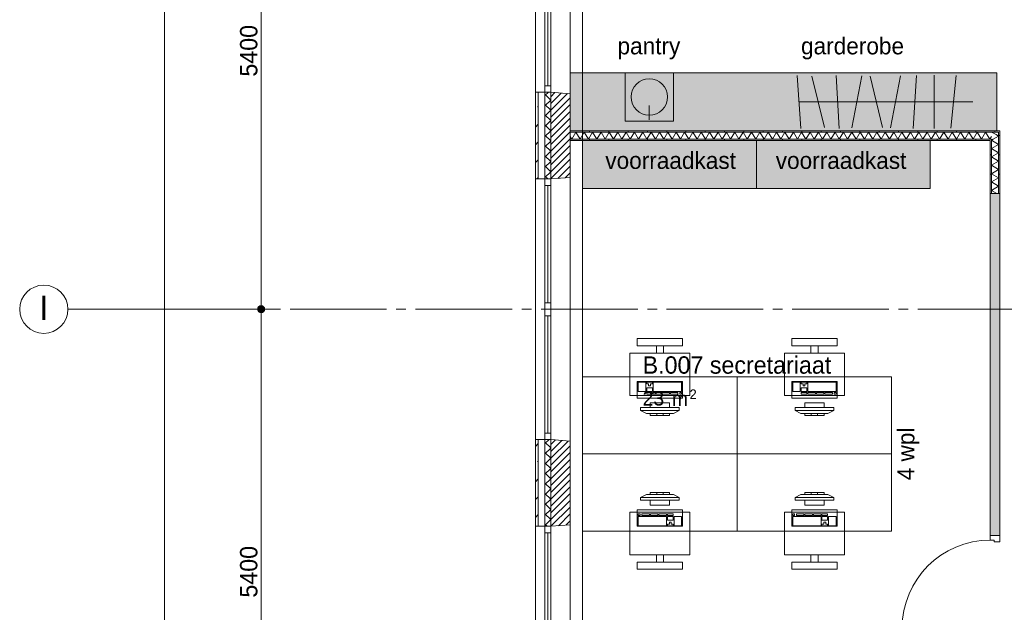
# Paper-space layout '19061B VOn 012b Plattegrond tweede verdieping' of a CAD drawing. Header units: millimetres. Extents: x 10 to 1052, y 0 to 594.
# Tile 10 of 50: x 108 to 210, y 373 to 435. Entities that reach past the tile are written whole.
import ezdxf
from ezdxf.xclip import XClip

# ---------------------------------------------------------------- set-up
doc = ezdxf.new("R2010")
doc.units = ezdxf.units.MM
doc.header["$MEASUREMENT"] = 0
doc.header["$XCLIPFRAME"] = 0
doc.linetypes.add('B0204', pattern=[13, 10, -1, 1, -1])
for name, color, linetype in [('21 Buitenwanden', 7, 'Continuous'), ('21 Buitenwanden Doorsnede-arcering', 7, 'Continuous'), ('21 Buitenwanden Laagscheidingslijnen', 7, 'Continuous'), ('21 Buitenwanden Ramen', 7, 'Continuous'), ('22 NC Binnenwanden', 7, 'Continuous'), ('22 NC Binnenwanden Doorsnede-arcering', 7, 'Continuous'), ('22 NC Binnenwanden Laagscheidingslijnen', 7, 'Continuous'), ('23 Vloeren', 7, 'Continuous'), ('67 Radiatoren - lijn', 7, 'Continuous'), ('82 Interieur', 7, 'Continuous'), ('A Maatvoering', 7, 'Continuous'), ('A Maatvoering 2D arcering', 7, 'Continuous'), ('A Stramien', 7, 'Continuous'), ('New_21 Vliesgevels', 7, 'Continuous'), ('New_21 Vliesgevels Deuren', 7, 'Continuous'), ('New_21 Vliesgevels Doorsnede-arcering', 7, 'Continuous'), ('New_22 NC Binnenwanden', 7, 'Continuous'), ('New_22 NC Binnenwanden Doorsnede-arcering', 7, 'Continuous'), ('New_22 NC Binnenwanden Laagscheidingslijnen', 7, 'Continuous'), ('New_79 Vaste inrichting', 7, 'Continuous'), ('New_79 Vaste inrichting 2D arcering', 7, 'Continuous'), ('New_82 Interieur', 7, 'Continuous'), ('Z Ruimtebenaming', 7, 'Continuous')]:
    doc.layers.add(name, color=color, linetype=linetype)
doc.styles.add('GENERATED_STYLE_2', font='txt')
doc.styles.add('GENERATED_STYLE_4', font='txt')
doc.styles.add('GENERATED_STYLE_5', font='txt')
pattern_1 = [(45, (162.7604, 134.7577), (-1.838478, 1.838478), []), (45, (161.8411, 135.677), (-1.838478, 1.838478), [1.95, -0.65, 0, -0.65])]
pattern_2 = [(315, (162.7604, 134.7577), (0.53033, 0.53033), []), (45, (162.7604, 134.7577), (-0.53033, 0.53033), [])]
pattern_3 = [(45, (162.76037, 134.7577), (-0.3535534, 0.3535534), [])]
pattern_4 = [(270, (162.7604, 134.7577), (2, 0), [])]
pattern_5 = [(1e-14, (162.7604, 134.7577), (0, 2), [])]

# ---------------------------------------------------------------- blocks, each defined once
blk = doc.blocks.new('*X113')
at = {"layer": 'New_22 NC Binnenwanden Doorsnede-arcering', "color": 7, "linetype": 'Continuous', "lineweight": 0}
for p, q in [((164.76, 422.67), (164.93, 422.38)), ((165.36, 423.13), (164.93, 422.38)), ((165.36, 423.13), (165.79, 422.38)), ((166.22, 423.13), (165.79, 422.38)), ((166.22, 423.13), (166.66, 422.38)), ((167.09, 423.13), (166.66, 422.38)), ((167.09, 423.13), (167.52, 422.38)), ((167.96, 423.13), (167.52, 422.38)), ((167.96, 423.13), (168.39, 422.38)), ((168.82, 423.13), (168.39, 422.38)), ((168.82, 423.13), (169.26, 422.38)), ((169.69, 423.13), (169.26, 422.38)), ((169.69, 423.13), (170.12, 422.38)), ((170.55, 423.13), (170.12, 422.38)), ((170.55, 423.13), (170.99, 422.38)), ((171.42, 423.13), (170.99, 422.38)), ((171.42, 423.13), (171.85, 422.38)), ((172.29, 423.13), (171.85, 422.38)), ((172.29, 423.13), (172.72, 422.38)), ((173.15, 423.13), (172.72, 422.38)), ((173.15, 423.13), (173.59, 422.38)), ((174.02, 423.13), (173.59, 422.38)), ((174.02, 423.13), (174.45, 422.38)), ((174.88, 423.13), (174.45, 422.38)), ((174.88, 423.13), (175.32, 422.38)), ((175.75, 423.13), (175.32, 422.38)), ((175.75, 423.13), (176.18, 422.38)), ((176.62, 423.13), (176.18, 422.38)), ((176.62, 423.13), (177.05, 422.38)), ((177.48, 423.13), (177.05, 422.38)), ((177.48, 423.13), (177.92, 422.38)), ((178.35, 423.13), (177.92, 422.38)), ((178.35, 423.13), (178.78, 422.38)), ((179.21, 423.13), (178.78, 422.38)), ((179.21, 423.13), (179.65, 422.38)), ((180.08, 423.13), (179.65, 422.38)), ((180.08, 423.13), (180.51, 422.38)), ((180.95, 423.13), (180.51, 422.38)), ((180.95, 423.13), (181.38, 422.38)), ((181.81, 423.13), (181.38, 422.38)), ((181.81, 423.13), (182.25, 422.38)), ((182.68, 423.13), (182.25, 422.38)), ((182.68, 423.13), (183.11, 422.38)), ((183.54, 423.13), (183.11, 422.38)), ((183.54, 423.13), (183.98, 422.38)), ((184.41, 423.13), (183.98, 422.38)), ((184.41, 423.13), (184.84, 422.38)), ((185.28, 423.13), (184.84, 422.38)), ((185.28, 423.13), (185.71, 422.38)), ((186.14, 423.13), (185.71, 422.38)), ((186.14, 423.13), (186.58, 422.38)), ((187.01, 423.13), (186.58, 422.38)), ((187.01, 423.13), (187.44, 422.38)), ((187.88, 423.13), (187.44, 422.38)), ((187.88, 423.13), (188.31, 422.38)), ((188.74, 423.13), (188.31, 422.38)), ((188.74, 423.13), (189.17, 422.38)), ((189.61, 423.13), (189.17, 422.38)), ((189.61, 423.13), (190.04, 422.38)), ((190.47, 423.13), (190.04, 422.38)), ((190.47, 423.13), (190.91, 422.38)), ((191.34, 423.13), (190.91, 422.38)), ((191.34, 423.13), (191.77, 422.38)), ((192.21, 423.13), (191.77, 422.38)), ((192.21, 423.13), (192.64, 422.38)), ((193.07, 423.13), (192.64, 422.38)), ((193.07, 423.13), (193.5, 422.38)), ((193.94, 423.13), (193.5, 422.38)), ((193.94, 423.13), (194.37, 422.38)), ((194.8, 423.13), (194.37, 422.38)), ((194.8, 423.13), (195.24, 422.38)), ((195.67, 423.13), (195.24, 422.38)), ((195.67, 423.13), (196.1, 422.38)), ((196.54, 423.13), (196.1, 422.38)), ((196.54, 423.13), (196.97, 422.38)), ((197.4, 423.13), (196.97, 422.38)), ((197.4, 423.13), (197.83, 422.38)), ((198.27, 423.13), (197.83, 422.38)), ((198.27, 423.13), (198.7, 422.38)), ((199.13, 423.13), (198.7, 422.38)), ((199.13, 423.13), (199.57, 422.38)), ((200, 423.13), (199.57, 422.38)), ((200, 423.13), (200.43, 422.38)), ((200.87, 423.13), (200.43, 422.38)), ((200.87, 423.13), (201.3, 422.38)), ((201.73, 423.13), (201.3, 422.38)), ((201.73, 423.13), (202.16, 422.38)), ((202.6, 423.13), (202.16, 422.38)), ((202.6, 423.13), (203.03, 422.38)), ((203.46, 423.13), (203.03, 422.38)), ((203.46, 423.13), (203.9, 422.38)), ((204.33, 423.13), (203.9, 422.38)), ((204.33, 423.13), (204.76, 422.38)), ((205.2, 423.13), (204.76, 422.38)), ((205.2, 423.13), (205.63, 422.38)), ((206.06, 423.13), (205.63, 422.38)), ((206.06, 423.13), (206.49, 422.38)), ((206.93, 423.13), (206.49, 422.38)), ((206.93, 423.13), (207.36, 422.38)), ((207.79, 423.13), (207.36, 422.38)), ((207.79, 423.13), (208.23, 422.38)), ((208.39, 422.66), (208.23, 422.38))]:
    blk.add_line(p, q, dxfattribs=at)
blk = doc.blocks.new('*X114')
at = {"layer": '22 NC Binnenwanden Doorsnede-arcering', "color": 7, "linetype": 'Continuous', "lineweight": 0}
blk.add_line((208.41, 423.13), (208.87, 422.87), dxfattribs=at)
blk = doc.blocks.new('*X115')
at = {"layer": '22 NC Binnenwanden Doorsnede-arcering', "color": 7, "linetype": 'Continuous', "lineweight": 0}
for p in [(208.57, 422.38), (208.87, 422.87)]:
    blk.add_line(p, (209.14, 422.71), dxfattribs=at)
blk = doc.blocks.new('*X116')
at = {"layer": '22 NC Binnenwanden Doorsnede-arcering', "color": 7, "linetype": 'Continuous', "lineweight": 0}
for p, q in [((208.39, 422.28), (208.57, 422.38)), ((208.39, 422.28), (209.14, 421.85)), ((208.39, 421.41), (209.14, 421.85)), ((208.39, 421.41), (209.14, 420.98)), ((208.39, 420.55), (209.14, 420.98)), ((208.39, 420.55), (209.14, 420.11)), ((208.39, 419.68), (209.14, 420.11)), ((208.39, 419.68), (209.14, 419.25)), ((208.39, 418.81), (209.14, 419.25)), ((208.39, 418.81), (209.14, 418.38)), ((208.39, 417.95), (209.14, 418.38)), ((208.39, 417.95), (209.14, 417.52)), ((208.39, 417.08), (209.14, 417.52)), ((208.39, 417.08), (208.95, 416.76))]:
    blk.add_line(p, q, dxfattribs=at)
blk = doc.blocks.new('Drawing_2_1', base_point=(162.76, 134.76))
at = {"layer": '21 Buitenwanden Doorsnede-arcering', "linetype": 'Continuous', "lineweight": 0, "true_color": 0x000000}
h = blk.add_hatch(dxfattribs=at)
h.set_pattern_fill('160_Natuursteen_0001', color=18, style=0, pattern_type=2)
h.set_pattern_definition(pattern_1)
h.paths.add_polyline_path([(161.46, 427.26), (161.16, 427.26), (161.16, 418.26), (161.46, 418.26)])
h = blk.add_hatch(dxfattribs=at)
h.set_pattern_fill('415_Isolatie_ruit_0001', color=18, style=0, pattern_type=2)
h.set_pattern_definition(pattern_2)
h.paths.add_polyline_path([(162.16, 418.26), (162.76, 418.26), (162.76, 427.26), (162.16, 427.26)])
h = blk.add_hatch(dxfattribs=at)
h.set_pattern_fill('220_Gewapend_beton___pre_2B', color=18, style=0, pattern_type=2)
h.set_pattern_definition(pattern_3)
h.paths.add_polyline_path([(162.76, 418.26), (164.76, 418.43), (164.76, 427.08), (162.76, 427.26)])
h = blk.add_hatch(dxfattribs=at)
h.set_pattern_fill('160_Natuursteen_0001', color=18, style=0, pattern_type=2)
h.set_pattern_definition(pattern_1)
h.paths.add_polyline_path([(161.46, 391.26), (161.16, 391.26), (161.16, 382.26), (161.46, 382.26)])
h = blk.add_hatch(dxfattribs=at)
h.set_pattern_fill('415_Isolatie_ruit_0001', color=18, style=0, pattern_type=2)
h.set_pattern_definition(pattern_2)
h.paths.add_polyline_path([(162.16, 382.26), (162.76, 382.26), (162.76, 391.26), (162.16, 391.26)])
h = blk.add_hatch(dxfattribs=at)
h.set_pattern_fill('220_Gewapend_beton___pre_2B', color=18, style=0, pattern_type=2)
h.set_pattern_definition(pattern_3)
h.paths.add_polyline_path([(162.76, 382.26), (164.76, 382.43), (164.76, 391.08), (162.76, 391.26)])
at = {"layer": '22 NC Binnenwanden Doorsnede-arcering', "linetype": 'Continuous', "lineweight": 0, "true_color": 0x000000}
h = blk.add_hatch(dxfattribs=at)
h.set_pattern_fill('930_Lijnen_vert_200_0001', color=18, style=0, pattern_type=2)
h.set_pattern_definition(pattern_5)
h.paths.add_polyline_path([(209.14, 423.13), (209.26, 423.26), (209.14, 423.26)])
h = blk.add_hatch(dxfattribs=at)
h.set_pattern_fill('930_Lijnen_vert_200_0001', color=18, style=0, pattern_type=2)
h.set_pattern_definition(pattern_5)
h.paths.add_polyline_path([(209.14, 423.13), (209.26, 423.13), (209.26, 423.26)])
h = blk.add_hatch(dxfattribs=at)
h.set_pattern_fill('930_Lijnen_vert_200_0001', color=18, style=0, pattern_type=2)
h.set_pattern_definition(pattern_5)
h.paths.add_polyline_path([(208.26, 422.26), (208.39, 422.38), (208.26, 422.38)])
h = blk.add_hatch(dxfattribs=at)
h.set_pattern_fill('930_Lijnen_vert_200_0001', color=18, style=0, pattern_type=2)
h.set_pattern_definition(pattern_5)
h.paths.add_polyline_path([(208.26, 422.26), (208.39, 422.26), (208.39, 422.38)])
h = blk.add_hatch(dxfattribs=at)
h.set_pattern_fill('930_Lijnen_vert_200_0001', color=18, style=0, pattern_type=2)
h.set_pattern_definition(pattern_5)
h.paths.add_polyline_path([(208.26, 422.26), (208.26, 416.76), (208.39, 416.76), (208.39, 422.26)])
h = blk.add_hatch(dxfattribs=at)
h.set_pattern_fill('930_Lijnen_vert_200_0001', color=18, style=0, pattern_type=2)
h.set_pattern_definition(pattern_5)
h.paths.add_polyline_path([(209.14, 423.13), (209.14, 416.76), (209.26, 416.76), (209.26, 423.13)])
at = {"layer": 'A Maatvoering 2D arcering', "linetype": 'Continuous', "lineweight": 0, "true_color": 0x000000}
blk.add_hatch(color=18, dxfattribs=at).paths.add_polyline_path([(132.39, 404.76), (132.41, 404.61), (132.5, 404.49), (132.62, 404.41), (132.76, 404.38), (132.9, 404.41), (133.03, 404.49), (133.11, 404.61), (133.14, 404.76), (133.11, 404.9), (133.03, 405.02), (132.9, 405.1), (132.76, 405.13), (132.62, 405.1), (132.5, 405.02), (132.41, 404.9)])
at = {"layer": 'New_21 Vliesgevels Doorsnede-arcering', "linetype": 'Continuous', "lineweight": 0, "true_color": 0x80e2d7}
blk.add_hatch(color=121, dxfattribs=at).paths.add_polyline_path([(209.26, 416.76), (208.26, 416.76), (208.26, 381.32), (209.26, 381.32)])
at = {"layer": 'New_22 NC Binnenwanden Doorsnede-arcering', "linetype": 'Continuous', "lineweight": 0, "true_color": 0x000000}
h = blk.add_hatch(dxfattribs=at)
h.set_pattern_fill('930_Lijnen_vert_200_0001', color=18, style=0, pattern_type=2)
h.set_pattern_definition(pattern_4)
h.paths.add_polyline_path([(209.14, 423.26), (164.76, 423.26), (164.76, 423.13), (209.14, 423.13)])
h = blk.add_hatch(dxfattribs=at)
h.set_pattern_fill('930_Lijnen_vert_200_0001', color=18, style=0, pattern_type=2)
h.set_pattern_definition(pattern_4)
h.paths.add_polyline_path([(208.26, 422.38), (164.76, 422.38), (164.76, 422.26), (208.26, 422.26)])
at = {"layer": 'New_79 Vaste inrichting 2D arcering', "linetype": 'Continuous', "lineweight": 0, "true_color": 0xffffff}
for points in [[(164.76, 429.26), (164.76, 423.26), (208.96, 423.26), (208.96, 429.26)], [(166.06, 422.26), (166.06, 417.26), (184.06, 417.26), (184.06, 422.26)], [(184.06, 422.26), (184.06, 417.26), (202.06, 417.26), (202.06, 422.26)]]:
    blk.add_hatch(color=7, dxfattribs=at).paths.add_polyline_path(points)
at = {"layer": '21 Buitenwanden', "color": 2, "linetype": 'Continuous', "lineweight": 0}
for p, q in [((161.16, 427.26), (161.46, 427.26)), ((161.16, 418.26), (161.46, 418.26)), ((161.16, 391.26), (161.46, 391.26)), ((161.16, 382.26), (161.46, 382.26))]:
    blk.add_line(p, q, dxfattribs=at)
at = {"layer": '21 Buitenwanden', "color": 9, "linetype": 'Continuous', "lineweight": 0}
for p, q in [((161.46, 427.26), (162.16, 427.26)), ((161.46, 418.26), (162.16, 418.26)), ((161.46, 391.26), (162.16, 391.26)), ((161.46, 382.26), (162.16, 382.26))]:
    blk.add_line(p, q, dxfattribs=at)
at = {"layer": '21 Buitenwanden', "color": 1, "linetype": 'Continuous', "lineweight": 0}
for p, q in [((162.16, 427.26), (162.76, 427.26)), ((162.16, 418.26), (162.76, 418.26)), ((162.16, 391.26), (162.76, 391.26)), ((162.16, 382.26), (162.76, 382.26))]:
    blk.add_line(p, q, dxfattribs=at)
at = {"layer": '21 Buitenwanden', "color": 3, "linetype": 'Continuous', "lineweight": 0}
for p, q in [((162.76, 427.26), (164.76, 427.08)), ((162.76, 418.26), (164.76, 418.43)), ((162.76, 391.26), (164.76, 391.08)), ((162.76, 382.26), (164.76, 382.43))]:
    blk.add_line(p, q, dxfattribs=at)
at = {"layer": '21 Buitenwanden', "color": 2, "linetype": 'Continuous', "lineweight": 0, "flags": 128}
for points in [[(161.16, 427.26), (161.16, 418.26)], [(161.16, 391.26), (161.16, 382.26)]]:
    blk.add_lwpolyline(points, dxfattribs=at)
at = {"layer": '21 Buitenwanden', "color": 3, "linetype": 'Continuous', "lineweight": 0, "flags": 128}
for points in [[(164.76, 418.43), (164.76, 427.08)], [(164.76, 382.43), (164.76, 391.08)]]:
    blk.add_lwpolyline(points, dxfattribs=at)
at = {"layer": '21 Buitenwanden Laagscheidingslijnen', "color": 2, "linetype": 'Continuous', "lineweight": 0}
for p, q in [((161.46, 427.26), (161.46, 418.26)), ((161.46, 391.26), (161.46, 382.26))]:
    blk.add_line(p, q, dxfattribs=at)
at = {"layer": '21 Buitenwanden Laagscheidingslijnen', "color": 1, "linetype": 'Continuous', "lineweight": 0}
for p, q in [((162.16, 427.26), (162.16, 418.26)), ((162.16, 391.26), (162.16, 382.26))]:
    blk.add_line(p, q, dxfattribs=at)
at = {"layer": '21 Buitenwanden Laagscheidingslijnen', "color": 3, "linetype": 'Continuous', "lineweight": 0}
for p, q in [((162.76, 427.26), (162.76, 418.26)), ((162.76, 391.26), (162.76, 382.26))]:
    blk.add_line(p, q, dxfattribs=at)
at = {"layer": '21 Buitenwanden Ramen', "color": 9, "linetype": 'Continuous', "lineweight": 0}
for p, q in [((161.16, 440.76), (161.16, 427.26)), ((164.76, 440.76), (164.76, 427.08)), ((161.46, 427.26), (162.16, 427.26)), ((161.16, 404.76), (161.16, 418.26)), ((161.46, 418.26), (162.16, 418.26)), ((164.76, 404.76), (164.76, 418.43)), ((161.16, 391.26), (161.16, 404.76)), ((162.16, 391.93), (162.16, 404.09)), ((162.46, 391.93), (162.46, 404.09)), ((162.76, 404.09), (162.76, 391.93)), ((164.76, 391.08), (164.76, 404.76)), ((161.46, 391.26), (162.16, 391.26)), ((164.76, 368.76), (164.76, 382.43)), ((161.16, 368.76), (161.16, 382.26)), ((161.46, 382.26), (162.16, 382.26))]:
    blk.add_line(p, q, dxfattribs=at)
at = {"layer": '21 Buitenwanden Ramen', "color": 1, "linetype": 'Continuous', "lineweight": 0}
for p, q in [((162.16, 440.09), (162.16, 427.93)), ((162.46, 440.09), (162.46, 427.93)), ((162.76, 427.93), (162.76, 440.09)), ((162.76, 427.93), (162.16, 427.93)), ((162.16, 427.93), (162.16, 427.26)), ((162.16, 427.26), (162.76, 427.26)), ((162.16, 427.26), (162.76, 427.26)), ((162.76, 427.26), (162.76, 427.93)), ((162.16, 417.59), (162.16, 418.26)), ((162.16, 418.26), (162.76, 418.26)), ((162.16, 418.26), (162.76, 418.26)), ((162.76, 418.26), (162.76, 417.59)), ((162.76, 417.59), (162.16, 417.59)), ((162.16, 405.43), (162.16, 417.59)), ((162.46, 405.43), (162.46, 417.59)), ((162.76, 417.59), (162.76, 405.43)), ((162.16, 404.76), (162.16, 405.43)), ((162.16, 405.43), (162.76, 405.43)), ((162.76, 405.43), (162.76, 404.76)), ((162.16, 404.09), (162.16, 404.76)), ((162.76, 404.09), (162.16, 404.09)), ((162.76, 404.76), (162.76, 404.09)), ((162.16, 391.26), (162.16, 391.93)), ((162.16, 391.93), (162.76, 391.93)), ((162.76, 391.93), (162.76, 391.26)), ((162.16, 391.26), (162.76, 391.26)), ((162.16, 391.26), (162.76, 391.26)), ((162.16, 381.59), (162.16, 382.26)), ((162.16, 382.26), (162.76, 382.26)), ((162.16, 382.26), (162.76, 382.26)), ((162.76, 381.59), (162.16, 381.59)), ((162.16, 369.43), (162.16, 381.59)), ((162.46, 369.43), (162.46, 381.59)), ((162.76, 382.26), (162.76, 381.59)), ((162.76, 381.59), (162.76, 369.43))]:
    blk.add_line(p, q, dxfattribs=at)
at = {"layer": '21 Buitenwanden Ramen', "color": 2, "linetype": 'Continuous', "lineweight": 0}
for p, q in [((161.16, 427.26), (161.46, 427.26)), ((161.16, 418.26), (161.46, 418.26)), ((161.16, 391.26), (161.46, 391.26)), ((161.16, 382.26), (161.46, 382.26))]:
    blk.add_line(p, q, dxfattribs=at)
at = {"layer": '21 Buitenwanden Ramen', "color": 3, "linetype": 'Continuous', "lineweight": 0}
for p, q in [((162.76, 427.26), (164.76, 427.08)), ((162.76, 418.26), (164.76, 418.43)), ((162.76, 391.26), (164.76, 391.08)), ((162.76, 382.26), (164.76, 382.43))]:
    blk.add_line(p, q, dxfattribs=at)
at = {"layer": '22 NC Binnenwanden', "color": 1, "linetype": 'Continuous', "lineweight": 0, "flags": 128}
for points in [[(209.26, 423.26), (209.14, 423.26)], [(209.26, 416.76), (209.26, 423.26)], [(208.26, 422.26), (208.26, 416.76)], [(208.26, 416.76), (208.39, 416.76)], [(208.39, 416.76), (209.14, 416.76)], [(209.14, 416.76), (209.26, 416.76)]]:
    blk.add_lwpolyline(points, dxfattribs=at)
at = {"layer": '22 NC Binnenwanden Laagscheidingslijnen', "color": 1, "linetype": 'Continuous', "lineweight": 0}
for p, q in [((208.39, 422.38), (208.39, 416.76)), ((209.14, 422.38), (209.14, 423.13)), ((209.14, 416.76), (209.14, 422.38))]:
    blk.add_line(p, q, dxfattribs=at)
at = {"layer": '23 Vloeren', "color": 1, "linetype": 'Continuous', "lineweight": 0, "flags": 128}
blk.add_lwpolyline([(808.76, 465.76), (380.76, 465.76), (380.76, 450.76), (286.76, 450.76), (286.76, 420.26), (250.56, 420.26), (250.56, 436.78), (234.26, 436.78), (234.26, 458.76), (286.76, 458.76), (286.76, 474.76), (234.26, 474.76), (164.76, 474.76), (164.76, 136.76)], dxfattribs=at)
at = {"layer": '67 Radiatoren - lijn', "color": 9, "linetype": 'Continuous', "lineweight": 0, "flags": 128}
blk.add_lwpolyline([(285.46, 459.26), (285.46, 473.46), (166.06, 473.46), (166.06, 138.06), (207.76, 138.06)], dxfattribs=at)
at = {"layer": 'A Maatvoering', "color": 1, "linetype": 'Continuous', "lineweight": 0}
for p, q in [((122.76, 476.38), (122.76, 135.13)), ((132.76, 458.38), (132.76, 405.13)), ((131.35, 404.76), (132.39, 404.76)), ((132.76, 404.38), (132.76, 351.13)), ((133.14, 404.76), (134.17, 404.76))]:
    blk.add_line(p, q, dxfattribs=at)
blk.add_circle((132.76, 404.76), 0.375, dxfattribs=at)
at = {"layer": 'A Stramien', "color": 9, "linetype": 'B0204', "lineweight": 0}
for p, q in [((162.76, 516.76), (162.76, 94.76)), ((122.76, 404.76), (112.76, 404.76)), ((122.76, 404.76), (850.76, 404.76))]:
    blk.add_line(p, q, dxfattribs=at)
at = {"layer": 'A Stramien', "color": 2, "linetype": 'Continuous', "lineweight": 0, "flags": 128}
blk.add_lwpolyline([(112.76, 404.76, 1), (107.76, 404.76, 1)], format="xyb", close=True, dxfattribs=at)
at = {"layer": 'A Stramien', "color": 9, "linetype": 'B0204', "lineweight": 0}
blk.add_point((122.76, 404.76), dxfattribs=at)
blk.add_point((122.76, 404.76), dxfattribs=at)
at = {"layer": 'New_21 Vliesgevels', "color": 1, "linetype": 'Continuous', "lineweight": 0}
blk.add_line((208.26, 381.32), (209.26, 381.32), dxfattribs=at)
at = {"layer": 'New_21 Vliesgevels', "color": 1, "linetype": 'Continuous', "lineweight": 0, "flags": 128}
for points in [[(208.26, 416.76), (208.26, 381.32)], [(209.26, 416.76), (208.26, 416.76)], [(209.26, 381.32), (209.26, 416.76)]]:
    blk.add_lwpolyline(points, dxfattribs=at)
at = {"layer": 'New_21 Vliesgevels Deuren', "color": 1, "linetype": 'Continuous', "lineweight": 0}
for p, q in [((208.26, 380.82), (208.26, 381.32)), ((208.26, 381.32), (209.26, 381.32)), ((208.26, 381.32), (209.26, 381.32)), ((208.26, 381.32), (209.26, 381.32)), ((208.66, 380.82), (208.26, 380.82)), ((208.66, 380.65), (208.66, 380.82)), ((209.26, 380.65), (208.66, 380.65)), ((209.26, 381.32), (209.26, 380.65))]:
    blk.add_line(p, q, dxfattribs=at)
blk.add_arc((208.26, 371.7), 9.12, 90, 180, dxfattribs=at)
at = {"layer": 'New_22 NC Binnenwanden', "color": 1, "linetype": 'Continuous', "lineweight": 0, "flags": 128}
for points in [[(209.14, 423.26), (164.76, 423.26)], [(164.76, 423.26), (164.76, 423.13)], [(164.76, 423.13), (164.76, 422.38)], [(164.76, 422.38), (164.76, 422.26)], [(164.76, 422.26), (208.26, 422.26)]]:
    blk.add_lwpolyline(points, dxfattribs=at)
at = {"layer": 'New_22 NC Binnenwanden Laagscheidingslijnen', "color": 1, "linetype": 'Continuous', "lineweight": 0}
for p, q in [((208.39, 423.13), (164.76, 423.13)), ((164.76, 422.38), (208.26, 422.38)), ((208.39, 422.38), (208.26, 422.38)), ((208.39, 422.38), (208.26, 422.38)), ((209.14, 423.13), (208.39, 423.13)), ((209.14, 423.13), (208.39, 423.13))]:
    blk.add_line(p, q, dxfattribs=at)
at = {"layer": 'New_79 Vaste inrichting', "color": 1, "linetype": 'Continuous', "lineweight": 0, "flags": 128}
for points in [[(164.76, 429.26), (164.76, 423.26), (208.96, 423.26), (208.96, 429.26)], [(166.06, 422.26), (166.06, 417.26), (184.06, 417.26), (184.06, 422.26)], [(184.06, 422.26), (184.06, 417.26), (202.06, 417.26), (202.06, 422.26)]]:
    blk.add_lwpolyline(points, close=True, dxfattribs=at)
at = {"layer": 'New_82 Interieur', "color": 1, "linetype": 'Continuous', "lineweight": 0}
for p, q in [((188.65, 423.51), (188.27, 429)), ((191.12, 423.59), (189.8, 428.93)), ((192.62, 423.51), (192.3, 429)), ((193.94, 423.56), (194.98, 428.96)), ((197.1, 423.58), (195.82, 428.93)), ((197.95, 423.55), (198.97, 428.96)), ((200.29, 423.51), (200.63, 429)), ((202.47, 423.51), (202.45, 429.01)), ((204.18, 423.52), (204.74, 428.99)), ((206.46, 426.26), (188.46, 426.26)), ((172.96, 425.88), (172.96, 424.38)), ((172.59, 397.21), (171.81, 397.21)), ((171.81, 397.21), (171.81, 396.24)), ((172.59, 396.24), (172.59, 397.21)), ((173.28, 397.21), (172.69, 397.21)), ((172.69, 397.21), (172.69, 397.02)), ((172.69, 397.02), (172.89, 397.02)), ((172.89, 397.02), (172.89, 396.82)), ((172.89, 396.82), (173.08, 396.82)), ((173.08, 396.82), (173.08, 397.02)), ((173.08, 397.02), (173.28, 397.02)), ((173.28, 397.02), (173.28, 397.21)), ((176.31, 397.21), (173.37, 397.21)), ((173.37, 397.21), (173.37, 396.24)), ((176.31, 396.24), (176.31, 397.21)), ((188.59, 397.21), (187.81, 397.21)), ((187.81, 397.21), (187.81, 396.24)), ((188.59, 396.24), (188.59, 397.21)), ((189.28, 397.21), (188.69, 397.21)), ((188.69, 397.21), (188.69, 397.02)), ((188.69, 397.02), (188.89, 397.02)), ((188.89, 397.02), (188.89, 396.82)), ((188.89, 396.82), (189.08, 396.82)), ((189.08, 396.82), (189.08, 397.02)), ((189.08, 397.02), (189.28, 397.02)), ((189.28, 397.02), (189.28, 397.21)), ((192.31, 397.21), (189.37, 397.21)), ((189.37, 397.21), (189.37, 396.24)), ((192.31, 396.24), (192.31, 397.21)), ((171.81, 396.24), (172.59, 396.24)), ((173.28, 396.63), (172.69, 396.63)), ((172.69, 396.63), (172.69, 396.24)), ((172.69, 396.24), (173.28, 396.24)), ((173.28, 396.14), (172.69, 396.14)), ((172.69, 396.14), (172.69, 395.95)), ((172.69, 395.95), (173.28, 395.95)), ((173.28, 396.24), (173.28, 396.63)), ((173.28, 395.95), (173.28, 396.14)), ((173.37, 396.24), (176.31, 396.24)), ((174.16, 396.14), (173.37, 396.14)), ((173.37, 396.14), (173.37, 395.95)), ((173.37, 395.95), (174.16, 395.95)), ((174.16, 395.95), (174.16, 396.14)), ((175.04, 396.14), (174.26, 396.14)), ((174.26, 396.14), (174.26, 395.95)), ((174.26, 395.95), (175.04, 395.95)), ((175.04, 395.95), (175.04, 396.14)), ((175.92, 396.14), (175.14, 396.14)), ((175.14, 396.14), (175.14, 395.95)), ((175.14, 395.95), (175.92, 395.95)), ((175.92, 395.95), (175.92, 396.14)), ((176.31, 396.14), (176.12, 396.14)), ((176.12, 396.14), (176.12, 395.95)), ((176.12, 395.95), (176.31, 395.95)), ((176.31, 395.95), (176.31, 396.14)), ((187.81, 396.24), (188.59, 396.24)), ((189.28, 396.63), (188.69, 396.63)), ((188.69, 396.63), (188.69, 396.24)), ((188.69, 396.24), (189.28, 396.24)), ((189.28, 396.14), (188.69, 396.14)), ((188.69, 396.14), (188.69, 395.95)), ((188.69, 395.95), (189.28, 395.95)), ((189.28, 396.24), (189.28, 396.63)), ((189.28, 395.95), (189.28, 396.14)), ((189.37, 396.24), (192.31, 396.24)), ((190.16, 396.14), (189.37, 396.14)), ((189.37, 396.14), (189.37, 395.95)), ((189.37, 395.95), (190.16, 395.95)), ((190.16, 395.95), (190.16, 396.14)), ((191.04, 396.14), (190.26, 396.14)), ((190.26, 396.14), (190.26, 395.95)), ((190.26, 395.95), (191.04, 395.95)), ((191.04, 395.95), (191.04, 396.14)), ((191.92, 396.14), (191.14, 396.14)), ((191.14, 396.14), (191.14, 395.95)), ((191.14, 395.95), (191.92, 395.95)), ((191.92, 395.95), (191.92, 396.14)), ((192.31, 396.14), (192.12, 396.14)), ((192.12, 396.14), (192.12, 395.95)), ((192.12, 395.95), (192.31, 395.95)), ((192.31, 395.95), (192.31, 396.14)), ((175.06, 395.06), (173.06, 395.06)), ((173.06, 395.06), (173.06, 394.56)), ((175.06, 394.56), (175.06, 395.06)), ((191.06, 395.06), (189.06, 395.06)), ((189.06, 395.06), (189.06, 394.56)), ((191.06, 394.56), (191.06, 395.06)), ((176.06, 394.56), (172.06, 394.56)), ((172.06, 394.56), (172.06, 394.26)), ((172.06, 394.26), (176.06, 394.26)), ((172.06, 394.26), (172.66, 393.96)), ((175.46, 393.96), (172.66, 393.96)), ((173.06, 394.56), (175.06, 394.56)), ((175.06, 393.96), (173.06, 393.96)), ((173.06, 393.96), (173.06, 393.76)), ((173.06, 393.76), (175.06, 393.76)), ((173.73, 393.96), (173.73, 393.76)), ((174.39, 393.96), (174.39, 393.76)), ((175.06, 393.76), (175.06, 393.96)), ((176.06, 394.26), (175.46, 393.96)), ((176.06, 394.26), (176.06, 394.56)), ((192.06, 394.56), (188.06, 394.56)), ((188.06, 394.56), (188.06, 394.26)), ((188.06, 394.26), (192.06, 394.26)), ((188.06, 394.26), (188.66, 393.96)), ((191.46, 393.96), (188.66, 393.96)), ((189.06, 394.56), (191.06, 394.56)), ((191.06, 393.96), (189.06, 393.96)), ((189.06, 393.96), (189.06, 393.76)), ((189.06, 393.76), (191.06, 393.76)), ((189.73, 393.96), (189.73, 393.76)), ((190.39, 393.96), (190.39, 393.76)), ((191.06, 393.76), (191.06, 393.96)), ((192.06, 394.26), (191.46, 393.96)), ((192.06, 394.26), (192.06, 394.56)), ((172.06, 385.26), (172.66, 385.56)), ((172.66, 385.56), (175.46, 385.56)), ((175.06, 385.76), (173.06, 385.76)), ((173.06, 385.76), (173.06, 385.56)), ((173.06, 385.56), (175.06, 385.56)), ((173.73, 385.56), (173.73, 385.76)), ((174.39, 385.56), (174.39, 385.76)), ((175.06, 385.56), (175.06, 385.76)), ((176.06, 385.26), (175.46, 385.56)), ((188.06, 385.26), (188.66, 385.56)), ((188.66, 385.56), (191.46, 385.56)), ((191.06, 385.76), (189.06, 385.76)), ((189.06, 385.76), (189.06, 385.56)), ((189.06, 385.56), (191.06, 385.56)), ((189.73, 385.56), (189.73, 385.76)), ((190.39, 385.56), (190.39, 385.76)), ((191.06, 385.56), (191.06, 385.76)), ((192.06, 385.26), (191.46, 385.56)), ((176.06, 385.26), (172.06, 385.26)), ((172.06, 385.26), (172.06, 384.96)), ((172.06, 384.96), (176.06, 384.96)), ((175.06, 384.96), (173.06, 384.96)), ((173.06, 384.96), (173.06, 384.46)), ((173.06, 384.46), (175.06, 384.46)), ((175.06, 384.46), (175.06, 384.96)), ((176.06, 384.96), (176.06, 385.26)), ((192.06, 385.26), (188.06, 385.26)), ((188.06, 385.26), (188.06, 384.96)), ((188.06, 384.96), (192.06, 384.96)), ((191.06, 384.96), (189.06, 384.96)), ((189.06, 384.96), (189.06, 384.46)), ((189.06, 384.46), (191.06, 384.46)), ((191.06, 384.46), (191.06, 384.96)), ((192.06, 384.96), (192.06, 385.26)), ((172, 383.57), (171.81, 383.57)), ((171.81, 383.57), (171.81, 383.37)), ((172, 383.37), (172, 383.57)), ((172.98, 383.57), (172.2, 383.57)), ((172.2, 383.57), (172.2, 383.37)), ((172.98, 383.37), (172.98, 383.57)), ((173.86, 383.57), (173.08, 383.57)), ((173.08, 383.57), (173.08, 383.37)), ((173.86, 383.37), (173.86, 383.57)), ((174.75, 383.57), (173.96, 383.57)), ((173.96, 383.57), (173.96, 383.37)), ((174.75, 383.37), (174.75, 383.57)), ((175.43, 383.57), (174.84, 383.57)), ((174.84, 383.57), (174.84, 383.37)), ((175.43, 383.37), (175.43, 383.57)), ((188, 383.57), (187.81, 383.57)), ((187.81, 383.57), (187.81, 383.37)), ((188, 383.37), (188, 383.57)), ((188.98, 383.57), (188.2, 383.57)), ((188.2, 383.57), (188.2, 383.37)), ((188.98, 383.37), (188.98, 383.57)), ((189.86, 383.57), (189.08, 383.57)), ((189.08, 383.57), (189.08, 383.37)), ((189.86, 383.37), (189.86, 383.57)), ((190.75, 383.57), (189.96, 383.57)), ((189.96, 383.57), (189.96, 383.37)), ((190.75, 383.37), (190.75, 383.57)), ((191.43, 383.57), (190.84, 383.57)), ((190.84, 383.57), (190.84, 383.37)), ((191.43, 383.37), (191.43, 383.57)), ((171.81, 383.37), (172, 383.37)), ((174.75, 383.28), (171.81, 383.28)), ((171.81, 383.28), (171.81, 382.31)), ((172.2, 383.37), (172.98, 383.37)), ((173.08, 383.37), (173.86, 383.37)), ((173.96, 383.37), (174.75, 383.37)), ((174.75, 382.31), (174.75, 383.28)), ((174.84, 383.37), (175.43, 383.37)), ((175.43, 383.28), (174.84, 383.28)), ((174.84, 383.28), (174.84, 382.89)), ((174.84, 382.89), (175.43, 382.89)), ((175.04, 382.5), (174.84, 382.5)), ((174.84, 382.5), (174.84, 382.31)), ((175.24, 382.69), (175.04, 382.69)), ((175.04, 382.69), (175.04, 382.5)), ((175.24, 382.5), (175.24, 382.69)), ((175.43, 382.5), (175.24, 382.5)), ((175.43, 382.89), (175.43, 383.28)), ((175.43, 382.31), (175.43, 382.5)), ((176.31, 383.28), (175.53, 383.28)), ((175.53, 383.28), (175.53, 382.31)), ((176.31, 382.31), (176.31, 383.28)), ((187.81, 383.37), (188, 383.37)), ((190.75, 383.28), (187.81, 383.28)), ((187.81, 383.28), (187.81, 382.31)), ((188.2, 383.37), (188.98, 383.37)), ((189.08, 383.37), (189.86, 383.37)), ((189.96, 383.37), (190.75, 383.37)), ((190.75, 382.31), (190.75, 383.28)), ((190.84, 383.37), (191.43, 383.37)), ((191.43, 383.28), (190.84, 383.28)), ((190.84, 383.28), (190.84, 382.89)), ((190.84, 382.89), (191.43, 382.89)), ((191.04, 382.5), (190.84, 382.5)), ((190.84, 382.5), (190.84, 382.31)), ((191.24, 382.69), (191.04, 382.69)), ((191.04, 382.69), (191.04, 382.5)), ((191.24, 382.5), (191.24, 382.69)), ((191.43, 382.5), (191.24, 382.5)), ((191.43, 382.89), (191.43, 383.28)), ((191.43, 382.31), (191.43, 382.5)), ((192.31, 383.28), (191.53, 383.28)), ((191.53, 383.28), (191.53, 382.31)), ((192.31, 382.31), (192.31, 383.28)), ((171.81, 382.31), (174.75, 382.31)), ((174.84, 382.31), (175.43, 382.31)), ((175.53, 382.31), (176.31, 382.31)), ((187.81, 382.31), (190.75, 382.31)), ((190.84, 382.31), (191.43, 382.31)), ((191.53, 382.31), (192.31, 382.31))]:
    blk.add_line(p, q, dxfattribs=at)
at = {"layer": 'New_82 Interieur', "color": 1, "linetype": 'Continuous', "lineweight": 0, "flags": 128}
for points in [[(175.46, 429.26), (170.46, 429.26), (170.46, 424.26), (175.46, 424.26)], [(171.71, 401.71), (171.71, 400.96), (176.41, 400.96), (176.41, 401.71)], [(174.44, 400.21), (174.44, 400.96), (173.69, 400.96), (173.69, 400.21)], [(187.71, 401.71), (187.71, 400.96), (192.41, 400.96), (192.41, 401.71)], [(190.44, 400.21), (190.44, 400.96), (189.69, 400.96), (189.69, 400.21)], [(170.96, 395.81), (177.16, 395.81), (177.16, 400.21), (170.96, 400.21)], [(186.96, 395.81), (193.16, 395.81), (193.16, 400.21), (186.96, 400.21)], [(166.06, 389.76), (182.06, 389.76), (182.06, 397.76), (166.06, 397.76)], [(182.06, 389.76), (198.06, 389.76), (198.06, 397.76), (182.06, 397.76)], [(176.41, 395.56), (176.41, 397.26), (171.71, 397.26), (171.71, 395.56)], [(192.41, 395.56), (192.41, 397.26), (187.71, 397.26), (187.71, 395.56)], [(166.06, 389.76), (182.06, 389.76), (182.06, 381.76), (166.06, 381.76)], [(182.06, 389.76), (198.06, 389.76), (198.06, 381.76), (182.06, 381.76)], [(170.96, 383.71), (177.16, 383.71), (177.16, 379.31), (170.96, 379.31)], [(171.71, 383.96), (171.71, 382.26), (176.41, 382.26), (176.41, 383.96)], [(186.96, 383.71), (193.16, 383.71), (193.16, 379.31), (186.96, 379.31)], [(187.71, 383.96), (187.71, 382.26), (192.41, 382.26), (192.41, 383.96)], [(171.71, 377.81), (171.71, 378.56), (176.41, 378.56), (176.41, 377.81)], [(174.44, 379.31), (174.44, 378.56), (173.69, 378.56), (173.69, 379.31)], [(187.71, 377.81), (187.71, 378.56), (192.41, 378.56), (192.41, 377.81)], [(190.44, 379.31), (190.44, 378.56), (189.69, 378.56), (189.69, 379.31)]]:
    blk.add_lwpolyline(points, close=True, dxfattribs=at)
at = {"layer": 'New_82 Interieur', "color": 1, "linetype": 'Continuous', "lineweight": 0}
blk.add_circle((172.96, 426.76), 1.88, dxfattribs=at)
at = {"layer": 'Z Ruimtebenaming', "color": 4, "linetype": 'Continuous', "lineweight": 0}
for name in ['*X113', '*X116', '*X114', '*X115']:
    blk.add_blockref(name, (0, 0), dxfattribs=at)
at = {"layer": '82 Interieur', "color": 9, "linetype": 'Continuous', "lineweight": 0, "char_height": 1.75, "attachment_point": 8, "style": 'GENERATED_STYLE_5'}
for s, insert in [('\\A1;{\\pqc;\\fSanuk-Regular|b0|i0|c0|p2;garderobe}', (194.01, 430.65)), ('\\A1;{\\pqc;\\fSanuk-Regular|b0|i0|c0|p2;pantry}', (172.92, 430.65)), ('\\A1;{\\pqc;\\fSanuk-Regular|b0|i0|c0|p2;voorraadkast}', (175.17, 419.28)), ('\\A1;{\\pqc;\\fSanuk-Regular|b0|i0|c0|p2;voorraadkast}', (192.82, 419.28))]:
    blk.add_mtext(s, dxfattribs=dict(at, insert=insert))
at = {"layer": '82 Interieur', "color": 9, "linetype": 'Continuous', "lineweight": 0, "insert": (200.94, 389.76), "char_height": 1.75, "attachment_point": 8, "rotation": 90, "style": 'GENERATED_STYLE_5'}
blk.add_mtext('\\A1;{\\pqc;\\fSanuk-Regular|b0|i0|c0|p2;4\\fSanuk-Regular|b0|i0|c0|p2; wpl}', dxfattribs=at)
at = {"layer": 'A Maatvoering', "color": 2, "linetype": 'Continuous', "lineweight": 0, "char_height": 1.8, "width": 5.7765, "attachment_point": 7, "rotation": 90, "style": 'GENERATED_STYLE_5'}
for insert in [(132.4, 428.87), (132.4, 374.87)]:
    blk.add_mtext('\\A1;{\\pql;\\fSanuk-Regular|b0|i0|c0|p2;5400}', dxfattribs=dict(at, insert=insert))
at = {"layer": 'A Stramien', "color": 2, "linetype": 'Continuous', "lineweight": 0, "insert": (109.78, 404.9), "char_height": 2.5, "attachment_point": 4, "style": 'GENERATED_STYLE_4'}
blk.add_mtext('\\A1;{\\pql;\\pt0;\\fArial|b0|i0|c0|p38;I}', dxfattribs=at)
at = {"layer": 'Z Ruimtebenaming', "color": 2, "linetype": 'Continuous', "lineweight": 0, "attachment_point": 1, "style": 'GENERATED_STYLE_2'}
for s, insert, char_height in [('\\A1;{\\pql;\\pt0;\\fUbuntu|b0|i0|c0|p34;B.007 secretariaat}', (172.27, 399.88), 1.8), ('\\A1;{\\pql;\\fUbuntu|b0|i0|c0|p34;23}', (172.27, 396.28), 1.5), ('\\A1;{\\pql;\\fUbuntu|b0|i0|c0|p34; m}', (174.74, 396.23), 1.5), ('\\A1;{\\pql;\\fUbuntu|b0|i0|c0|p34;2}', (177.13, 396.45), 1)]:
    blk.add_mtext(s, dxfattribs=dict(at, insert=insert, char_height=char_height))

psp = doc.layouts.new('19061B VOn 012b Plattegrond tweede verdieping')

# ---------------------------------------------------------------- block references
at = {"color": 4, "linetype": 'Continuous', "lineweight": 0}
ref = psp.add_blockref('Drawing_2_1', (162.76, 134.76), dxfattribs=at)
XClip(ref).set_block_clipping_path([(63.602702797, 41.749456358), (869.5607390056, 554.9340651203)])

doc.saveas('drawing.dxf')
